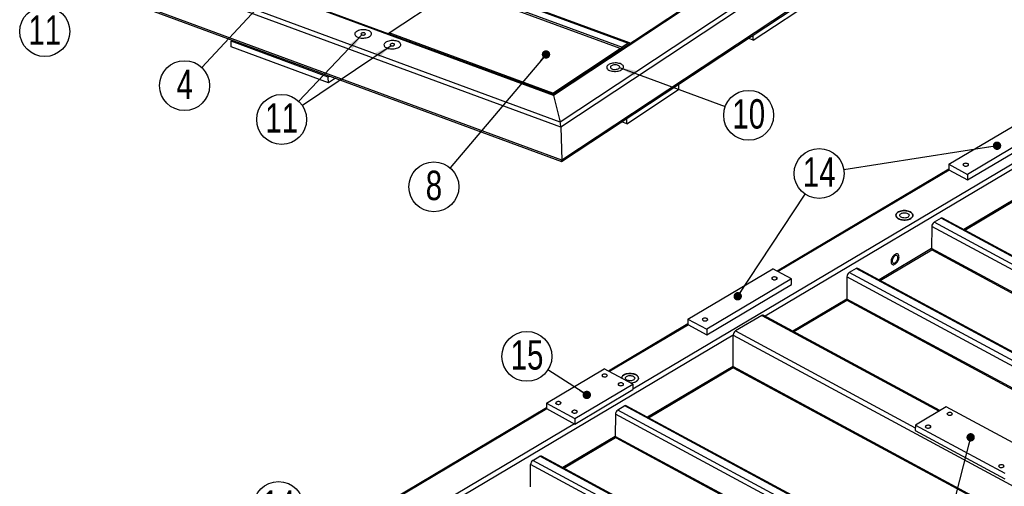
# Model space of a CAD drawing. Header units: millimetres. Extents: x 5 to 589, y 5 to 415.
# Tile 12 of 14: x 391 to 508, y 259 to 315. Entities that reach past the tile are written whole.
import ezdxf

# ---------------------------------------------------------------- set-up
doc = ezdxf.new("R2010")
doc.units = ezdxf.units.MM
doc.layers.add('NOTES', color=6, linetype='Continuous')
doc.layers.add('TRAIT-FINS', color=9, linetype='Continuous')
doc.layers.add('TRAIT-FORT', color=4, linetype='Continuous', lineweight=25)
doc.styles.add('SLDTEXTSTYLE0', font='TXT', dxfattribs={"width": 0.75})
doc.dimstyles.new('SLDDIMSTYLE7', dxfattribs={"dimtxt": 0.18, "dimasz": 1, "dimexe": 0, "dimexo": 0.0625, "dimgap": 0, "dimtad": 0, "dimtih": 1, "dimtoh": 1, "dimdec": 0, "dimrnd": 1e-09, "dimzin": 0, "dimdsep": 46, "dimtxsty": 'Standard', "dimblk1": 'DOT', "dimblk2": 'DOT', "dimsah": 1, "dimcen": 0.09, "dimadec": 0, "dimazin": 0, "dimtfac": 1, "dimtdec": 0, "dimtofl": 0, "dimtmove": 0, "dimatfit": 3, "dimldrblk": 'DOT', "dimfxl": 1, "dimfrac": 2, "dimtolj": 1, "dimtzin": 0, "dimarcsym": 0})
doc.dimstyles.new('SLDDIMSTYLE8', dxfattribs={"dimtxt": 0.18, "dimasz": 2, "dimexe": 0, "dimexo": 0.0625, "dimgap": 0, "dimtad": 0, "dimtih": 1, "dimtoh": 1, "dimdec": 0, "dimrnd": 1e-09, "dimzin": 0, "dimdsep": 46, "dimtxsty": 'Standard', "dimsah": 1, "dimcen": 0.09, "dimadec": 0, "dimazin": 0, "dimtfac": 2, "dimtdec": 0, "dimtofl": 0, "dimtmove": 0, "dimatfit": 3, "dimfxl": 1, "dimfrac": 2, "dimtolj": 1, "dimtzin": 0, "dimarcsym": 0})

# ---------------------------------------------------------------- blocks, each defined once
blk = doc.blocks.new('SW_NOTE_9')
at = {"layer": 'NOTES', "color": 0}
blk.add_circle((-2.03, -2.17), 2.97, dxfattribs=at)
at = {"layer": 'NOTES', "color": 0, "insert": (-2.02, -0.25), "char_height": 3.5, "attachment_point": 2, "style": 'SLDTEXTSTYLE0'}
blk.add_mtext('4', dxfattribs=at)
blk = doc.blocks.new('_DOT')
at = {"color": 0, "linetype": 'ByBlock', "lineweight": -2}
blk.add_line((-0.5, 0), (-1, 0), dxfattribs=at)
at = {"color": 0, "linetype": 'ByBlock', "const_width": 0.5}
blk.add_lwpolyline([(-0.25, 0, 1), (0.25, 0, 1)], format="xyb", close=True, dxfattribs=at)
blk = doc.blocks.new('SW_NOTE_16')
at = {"layer": 'NOTES', "color": 0}
blk.add_circle((-1.92, -2.27), 2.97, dxfattribs=at)
at = {"layer": 'NOTES', "color": 0, "insert": (-1.92, -0.35), "char_height": 3.5, "attachment_point": 2, "style": 'SLDTEXTSTYLE0'}
blk.add_mtext('8', dxfattribs=at)
blk = doc.blocks.new('SW_NOTE_19')
at = {"layer": 'NOTES', "color": 0}
blk.add_circle((-2.08, -2.13), 2.97, dxfattribs=at)
at = {"layer": 'NOTES', "color": 0, "insert": (-2.07, -0.2), "char_height": 3.5, "attachment_point": 2, "style": 'SLDTEXTSTYLE0'}
blk.add_mtext('11', dxfattribs=at)
blk = doc.blocks.new('SW_NOTE_20')
at = {"layer": 'NOTES', "color": 0}
blk.add_circle((-2.05, -2.16), 2.97, dxfattribs=at)
at = {"layer": 'NOTES', "color": 0, "insert": (-2.04, -0.23), "char_height": 3.5, "attachment_point": 2, "style": 'SLDTEXTSTYLE0'}
blk.add_mtext('11', dxfattribs=at)
blk = doc.blocks.new('SW_NOTE_23')
at = {"layer": 'NOTES', "color": 0}
blk.add_circle((2.79, -1.03), 2.97, dxfattribs=at)
at = {"layer": 'NOTES', "color": 0, "insert": (2.8, 0.89), "char_height": 3.5, "attachment_point": 2, "style": 'SLDTEXTSTYLE0'}
blk.add_mtext('10', dxfattribs=at)
blk = doc.blocks.new('SW_NOTE_32')
at = {"layer": 'NOTES', "color": 0}
blk.add_circle((-2.01, 2.19), 2.97, dxfattribs=at)
at = {"layer": 'NOTES', "color": 0, "insert": (-2, 4.12), "char_height": 3.5, "attachment_point": 2, "style": 'SLDTEXTSTYLE0'}
blk.add_mtext('14', dxfattribs=at)
blk = doc.blocks.new('SW_NOTE_33')
at = {"layer": 'NOTES', "color": 0}
blk.add_circle((-2.5, 1.61), 2.97, dxfattribs=at)
at = {"layer": 'NOTES', "color": 0, "insert": (-2.49, 3.53), "char_height": 3.5, "attachment_point": 2, "style": 'SLDTEXTSTYLE0'}
blk.add_mtext('15', dxfattribs=at)
blk = doc.blocks.new('SW_NOTE_34')
at = {"layer": 'NOTES', "color": 0}
blk.add_circle((1.64, 2.48), 2.97, dxfattribs=at)
at = {"layer": 'NOTES', "color": 0, "insert": (1.65, 4.4), "char_height": 3.5, "attachment_point": 2, "style": 'SLDTEXTSTYLE0'}
blk.add_mtext('14', dxfattribs=at)

msp = doc.modelspace()

# ---------------------------------------------------------------- linework, layer by layer
at = {"layer": 'TRAIT-FINS', "lineweight": 18, "flags": 128}
for points in [[(503.49, 297.39), (503.41, 297.45), (503.38, 297.52), (503.41, 297.59), (503.47, 297.66), (503.58, 297.7), (503.71, 297.71), (503.84, 297.7), (503.95, 297.66), (504.02, 297.6), (504.05, 297.53), (504.03, 297.46), (503.96, 297.4), (503.85, 297.35), (503.73, 297.34), (503.6, 297.35), (503.49, 297.39)], [(480.73, 283.88), (480.66, 283.94), (480.63, 284.01), (480.65, 284.08), (480.72, 284.15), (480.83, 284.19), (480.95, 284.2), (481.08, 284.19), (481.19, 284.15), (481.27, 284.09), (481.3, 284.02), (481.27, 283.95), (481.2, 283.88), (481.1, 283.84), (480.97, 283.83), (480.84, 283.84), (480.73, 283.88)], [(472.48, 278.98), (472.4, 279.04), (472.37, 279.11), (472.39, 279.18), (472.46, 279.24), (472.57, 279.28), (472.7, 279.3), (472.82, 279.29), (472.93, 279.25), (473.01, 279.19), (473.04, 279.12), (473.02, 279.04), (472.95, 278.98), (472.84, 278.94), (472.71, 278.92), (472.59, 278.94), (472.48, 278.98)], [(460.53, 272.32), (460.45, 272.38), (460.42, 272.45), (460.45, 272.52), (460.51, 272.59), (460.62, 272.63), (460.75, 272.64), (460.88, 272.63), (460.99, 272.59), (461.06, 272.53), (461.09, 272.46), (461.07, 272.39), (461, 272.32), (460.89, 272.28), (460.77, 272.27), (460.64, 272.28), (460.53, 272.32)], [(462.46, 271.28), (462.39, 271.34), (462.36, 271.41), (462.38, 271.48), (462.45, 271.54), (462.56, 271.58), (462.68, 271.6), (462.81, 271.59), (462.92, 271.55), (463, 271.49), (463.02, 271.42), (463, 271.34), (462.93, 271.28), (462.83, 271.24), (462.7, 271.22), (462.57, 271.24), (462.46, 271.28)], [(455.02, 269.05), (454.95, 269.11), (454.92, 269.18), (454.94, 269.25), (455.01, 269.32), (455.12, 269.36), (455.24, 269.38), (455.37, 269.36), (455.48, 269.32), (455.56, 269.26), (455.58, 269.19), (455.56, 269.12), (455.49, 269.06), (455.39, 269.01), (455.26, 269), (455.13, 269.01), (455.02, 269.05)], [(456.96, 268.01), (456.88, 268.07), (456.85, 268.14), (456.88, 268.21), (456.94, 268.27), (457.05, 268.32), (457.18, 268.33), (457.31, 268.32), (457.42, 268.28), (457.49, 268.22), (457.52, 268.15), (457.5, 268.07), (457.43, 268.01), (457.32, 267.97), (457.2, 267.95), (457.07, 267.97), (456.96, 268.01)], [(501.57, 267.76), (501.5, 267.82), (501.47, 267.89), (501.49, 267.96), (501.56, 268.02), (501.67, 268.06), (501.79, 268.08), (501.92, 268.07), (502.03, 268.03), (502.11, 267.97), (502.14, 267.9), (502.11, 267.82), (502.04, 267.76), (501.94, 267.72), (501.81, 267.7), (501.68, 267.72), (501.57, 267.76)], [(499, 266.23), (498.93, 266.29), (498.9, 266.36), (498.92, 266.43), (498.99, 266.5), (499.1, 266.54), (499.23, 266.55), (499.35, 266.54), (499.46, 266.5), (499.54, 266.44), (499.57, 266.37), (499.55, 266.3), (499.48, 266.24), (499.37, 266.19), (499.24, 266.18), (499.11, 266.19), (499, 266.23)], [(507.71, 261.53), (507.64, 261.6), (507.61, 261.67), (507.63, 261.74), (507.7, 261.8), (507.81, 261.84), (507.93, 261.86), (508.06, 261.85), (508.17, 261.81), (508.25, 261.75), (508.27, 261.68), (508.25, 261.6), (508.18, 261.54), (508.08, 261.5), (507.95, 261.48), (507.82, 261.5), (507.71, 261.53)]]:
    msp.add_lwpolyline(points, dxfattribs=at)
at = {"layer": 'TRAIT-FORT', "lineweight": 25}
for p, q in [((566.12, 379.51), (454.68, 305.78)), ((572.48, 380.03), (455.48, 302.61)), ((573.05, 379.73), (455.55, 301.99)), ((565.74, 379.39), (454.64, 305.87)), ((455.64, 297.9), (572.98, 375.54)), ((573.15, 375.81), (455.66, 298.06)), ((414.45, 329.35), (462.84, 311.5)), ((415.19, 329.84), (463.58, 311.99)), ((463.73, 312.02), (415.34, 329.87)), ((455.48, 302.61), (399.3, 323.34)), ((454.68, 305.78), (405.66, 323.86)), ((454.64, 305.87), (406, 323.82)), ((455.55, 301.99), (398.75, 322.95)), ((455.66, 298.06), (398.86, 319.02)), ((399.09, 318.76), (455.64, 297.9)), ((435.15, 313.23), (443.14, 318.52)), ((462.6, 311.34), (443.14, 318.52)), ((478.43, 312.34), (487.44, 318.3)), ((454.61, 306.05), (435.15, 313.23)), ((435.16, 313.06), (435.15, 313.23)), ((478.43, 312.34), (478.41, 312.96)), ((416.33, 312.23), (416.49, 312.34)), ((427.9, 307.96), (416.33, 312.23)), ((416.35, 311.54), (416.33, 312.23)), ((427.92, 307.27), (416.35, 311.54)), ((463.58, 311.99), (462.84, 311.5)), ((463.58, 311.81), (462.85, 311.33)), ((463.54, 311.78), (463.56, 311.78)), ((478.43, 312.34), (477.82, 312.57)), ((454.61, 306.05), (462.6, 311.34)), ((462.6, 311.14), (462.6, 311.34)), ((428.06, 308.07), (427.9, 307.96)), ((427.92, 307.27), (427.9, 307.96)), ((428.75, 307.82), (427.92, 307.27)), ((525.07, 307.03), (464.1, 270.82)), ((469.53, 307.09), (469.55, 306.47)), ((526.96, 307.49), (479.84, 279.51)), ((454.62, 305.88), (454.61, 306.05)), ((454.68, 305.78), (455.48, 302.61)), ((463.41, 302.4), (469.55, 306.47)), ((501.69, 297.58), (511.78, 303.57)), ((463.41, 302.4), (462.79, 302.63)), ((463.41, 302.4), (463.39, 303.02)), ((514, 302.37), (503.91, 296.38)), ((455.55, 301.99), (455.66, 298.06)), ((503.91, 295.72), (514, 301.71)), ((501.69, 297.58), (501.68, 296.92)), ((501.69, 297.58), (503.91, 296.38)), ((501.68, 297), (481.28, 284.88)), ((501.73, 296.9), (481.4, 284.82)), ((501.68, 296.92), (503.91, 295.72)), ((503.91, 296.38), (503.91, 295.72)), ((509.75, 293.54), (503.49, 289.82)), ((503.61, 289.76), (509.77, 293.42)), ((500.77, 291.17), (499.94, 290.68)), ((542.89, 267.52), (499.94, 290.68)), ((543.72, 268.01), (500.77, 291.17)), ((543.83, 268.07), (500.95, 291.19)), ((499.66, 290.19), (499.65, 287.55)), ((542.33, 267.18), (499.66, 290.19)), ((499.65, 287.55), (493.4, 283.83)), ((493.52, 283.77), (499.68, 287.42)), ((539.99, 265.8), (499.65, 287.55)), ((499.74, 287.36), (539.87, 265.72)), ((470.67, 279.17), (480.77, 285.16)), ((482.99, 283.96), (480.77, 285.16)), ((490.67, 285.18), (489.85, 284.69)), ((533.55, 261.12), (489.85, 284.69)), ((534.38, 261.61), (490.67, 285.18)), ((534.49, 261.68), (490.86, 285.2)), ((482.99, 283.96), (472.9, 277.97)), ((482.99, 283.3), (482.99, 283.96)), ((489.57, 284.19), (489.56, 281.55)), ((532.98, 260.78), (489.57, 284.19)), ((472.9, 277.31), (482.99, 283.3)), ((489.56, 281.55), (483.13, 277.73)), ((483.25, 277.67), (489.58, 281.43)), ((530.65, 259.4), (489.56, 281.55)), ((489.65, 281.36), (530.52, 259.32)), ((470.67, 279.17), (472.9, 277.97)), ((470.67, 279.17), (470.67, 278.51)), ((479.44, 279.6), (476.32, 277.75)), ((479.44, 279.6), (500.53, 268.23)), ((500.64, 268.29), (479.63, 279.62)), ((470.67, 278.59), (461.23, 272.98)), ((470.72, 278.48), (461.35, 272.92)), ((470.67, 278.51), (472.9, 277.31)), ((472.9, 277.97), (472.9, 277.31)), ((476.32, 277.75), (497.71, 266.21)), ((476.04, 277.26), (402.77, 233.75)), ((476.03, 273.52), (476.04, 277.26)), ((476.04, 277.26), (517.98, 254.64)), ((453.84, 269.17), (460.72, 273.26)), ((464.11, 271.43), (460.72, 273.26)), ((476.03, 273.52), (465.87, 267.49)), ((465.99, 267.42), (476.05, 273.4)), ((476.03, 273.52), (517.12, 251.36)), ((476.11, 273.33), (516.99, 251.29)), ((457.22, 267.34), (464.11, 271.43)), ((457.22, 266.68), (464.1, 270.77)), ((464.11, 271.43), (464.1, 270.77)), ((453.84, 268.59), (431.73, 255.47)), ((453.88, 268.48), (431.85, 255.4)), ((453.84, 269.17), (453.84, 268.51)), ((453.84, 269.17), (457.22, 267.34)), ((453.84, 268.51), (457.22, 266.68)), ((463.15, 268.83), (462.32, 268.34)), ((505.27, 245.18), (462.32, 268.34)), ((506.1, 245.67), (463.15, 268.83)), ((506.21, 245.74), (463.34, 268.85)), ((501.39, 268.74), (497.72, 266.56)), ((512.03, 263), (501.39, 268.74)), ((457.22, 267.34), (457.22, 266.68)), ((462.05, 267.85), (462.03, 265.21)), ((504.71, 244.84), (462.05, 267.85)), ((457.17, 266.71), (414.56, 241.4)), ((497.72, 266.56), (497.71, 265.9)), ((497.71, 265.9), (508.36, 260.16)), ((497.72, 266.56), (508.36, 260.82)), ((462.03, 265.21), (455.78, 261.49)), ((455.9, 261.43), (462.06, 265.09)), ((502.37, 243.46), (462.03, 265.21)), ((462.12, 265.02), (502.25, 243.38)), ((452.23, 262.35), (453.05, 262.84)), ((495.93, 238.78), (452.23, 262.35)), ((496.76, 239.27), (453.05, 262.84)), ((496.87, 239.34), (453.24, 262.86)), ((451.94, 259.22), (451.95, 261.86)), ((495.37, 238.45), (451.95, 261.86))]:
    msp.add_line(p, q, dxfattribs=at)
at = {"layer": 'TRAIT-FORT', "lineweight": 25, "flags": 128}
for points in [[(431.26, 313.38), (431.17, 313.32), (431.11, 313.25), (431.07, 313.17), (431.05, 313.1), (431.05, 313.02), (431.08, 312.95), (431.13, 312.87), (431.2, 312.81), (431.29, 312.75), (431.4, 312.7), (431.53, 312.66), (431.66, 312.62), (431.81, 312.6), (431.96, 312.59), (432.11, 312.6), (432.26, 312.61), (432.41, 312.63), (432.55, 312.67), (432.67, 312.72), (432.79, 312.77), (432.88, 312.83), (432.95, 312.9), (433.01, 312.97), (433.04, 313.05), (433.05, 313.13), (433.03, 313.2), (432.99, 313.28), (432.93, 313.34), (432.85, 313.41), (432.75, 313.46), (432.63, 313.51), (432.5, 313.55), (432.36, 313.57), (432.21, 313.59), (432.06, 313.59), (431.9, 313.58), (431.75, 313.56), (431.61, 313.53), (431.48, 313.49), (431.36, 313.44), (431.26, 313.38)], [(431.26, 313.38), (431.17, 313.32), (431.11, 313.25), (431.07, 313.17), (431.05, 313.1), (431.05, 313.02), (431.08, 312.95), (431.13, 312.87), (431.2, 312.81), (431.29, 312.75), (431.4, 312.7), (431.53, 312.66), (431.66, 312.62), (431.81, 312.6), (431.96, 312.59), (432.11, 312.6), (432.26, 312.61), (432.41, 312.63), (432.55, 312.67), (432.67, 312.72), (432.79, 312.77), (432.88, 312.83), (432.95, 312.9), (433.01, 312.97), (433.04, 313.05), (433.05, 313.13), (433.03, 313.2), (432.99, 313.28), (432.93, 313.34), (432.85, 313.41), (432.75, 313.46), (432.63, 313.51), (432.5, 313.55), (432.36, 313.57), (432.21, 313.59), (432.06, 313.59), (431.9, 313.58), (431.75, 313.56), (431.61, 313.53), (431.48, 313.49), (431.36, 313.44), (431.26, 313.38)], [(431.84, 313.17), (431.8, 313.13), (431.78, 313.1), (431.79, 313.06), (431.82, 313.02), (431.87, 312.99), (431.93, 312.97), (432.01, 312.96), (432.09, 312.96), (432.16, 312.98), (432.23, 313), (432.28, 313.03), (432.3, 313.07), (432.31, 313.11), (432.29, 313.15), (432.25, 313.18), (432.19, 313.21), (432.12, 313.22), (432.04, 313.22), (431.97, 313.22), (431.89, 313.2), (431.84, 313.17)], [(434.73, 312.1), (434.65, 312.04), (434.58, 311.97), (434.54, 311.89), (434.52, 311.82), (434.53, 311.74), (434.55, 311.66), (434.6, 311.59), (434.67, 311.53), (434.77, 311.47), (434.88, 311.42), (435, 311.37), (435.14, 311.34), (435.28, 311.32), (435.43, 311.31), (435.59, 311.31), (435.74, 311.33), (435.88, 311.35), (436.02, 311.39), (436.15, 311.43), (436.26, 311.49), (436.35, 311.55), (436.43, 311.62), (436.48, 311.69), (436.51, 311.77), (436.52, 311.84), (436.5, 311.92), (436.46, 311.99), (436.4, 312.06), (436.32, 312.13), (436.22, 312.18), (436.1, 312.23), (435.97, 312.27), (435.83, 312.29), (435.68, 312.31), (435.53, 312.31), (435.38, 312.3), (435.23, 312.28), (435.08, 312.25), (434.95, 312.21), (434.83, 312.16), (434.73, 312.1)], [(434.73, 312.1), (434.65, 312.04), (434.58, 311.97), (434.54, 311.89), (434.52, 311.82), (434.53, 311.74), (434.55, 311.66), (434.6, 311.59), (434.67, 311.53), (434.77, 311.47), (434.88, 311.42), (435, 311.37), (435.14, 311.34), (435.28, 311.32), (435.43, 311.31), (435.59, 311.31), (435.74, 311.33), (435.88, 311.35), (436.02, 311.39), (436.15, 311.43), (436.26, 311.49), (436.35, 311.55), (436.43, 311.62), (436.48, 311.69), (436.51, 311.77), (436.52, 311.84), (436.5, 311.92), (436.46, 311.99), (436.4, 312.06), (436.32, 312.13), (436.22, 312.18), (436.1, 312.23), (435.97, 312.27), (435.83, 312.29), (435.68, 312.31), (435.53, 312.31), (435.38, 312.3), (435.23, 312.28), (435.08, 312.25), (434.95, 312.21), (434.83, 312.16), (434.73, 312.1)], [(435.31, 311.89), (435.27, 311.85), (435.26, 311.81), (435.26, 311.77), (435.29, 311.74), (435.34, 311.71), (435.41, 311.69), (435.48, 311.68), (435.56, 311.68), (435.64, 311.69), (435.7, 311.72), (435.75, 311.75), (435.78, 311.79), (435.78, 311.83), (435.76, 311.87), (435.72, 311.9), (435.67, 311.92), (435.59, 311.94), (435.52, 311.94), (435.44, 311.94), (435.37, 311.92), (435.31, 311.89)], [(461.22, 309.43), (461.13, 309.36), (461.07, 309.29), (461.03, 309.22), (461.01, 309.14), (461.01, 309.07), (461.04, 308.99), (461.09, 308.92), (461.16, 308.86), (461.25, 308.8), (461.36, 308.74), (461.49, 308.7), (461.62, 308.67), (461.77, 308.65), (461.92, 308.64), (462.07, 308.64), (462.22, 308.66), (462.37, 308.68), (462.51, 308.72), (462.63, 308.76), (462.74, 308.82), (462.84, 308.88), (462.91, 308.95), (462.97, 309.02), (463, 309.1), (463, 309.17), (462.99, 309.25), (462.95, 309.32), (462.89, 309.39), (462.81, 309.45), (462.71, 309.51), (462.59, 309.56), (462.46, 309.59), (462.32, 309.62), (462.17, 309.64), (462.02, 309.64), (461.86, 309.63), (461.71, 309.61), (461.57, 309.58), (461.44, 309.54), (461.32, 309.49), (461.22, 309.43)], [(461.22, 309.43), (461.13, 309.36), (461.07, 309.29), (461.03, 309.22), (461.01, 309.14), (461.01, 309.07), (461.04, 308.99), (461.09, 308.92), (461.16, 308.86), (461.25, 308.8), (461.36, 308.74), (461.49, 308.7), (461.62, 308.67), (461.77, 308.65), (461.92, 308.64), (462.07, 308.64), (462.22, 308.66), (462.37, 308.68), (462.51, 308.72), (462.63, 308.76), (462.74, 308.82), (462.84, 308.88), (462.91, 308.95), (462.97, 309.02), (463, 309.1), (463, 309.17), (462.99, 309.25), (462.95, 309.32), (462.89, 309.39), (462.81, 309.45), (462.71, 309.51), (462.59, 309.56), (462.46, 309.59), (462.32, 309.62), (462.17, 309.64), (462.02, 309.64), (461.86, 309.63), (461.71, 309.61), (461.57, 309.58), (461.44, 309.54), (461.32, 309.49), (461.22, 309.43)], [(461.57, 309.3), (461.51, 309.25), (461.47, 309.2), (461.45, 309.14), (461.46, 309.08), (461.49, 309.02), (461.55, 308.97), (461.62, 308.93), (461.71, 308.9), (461.82, 308.87), (461.93, 308.86), (462.04, 308.86), (462.16, 308.88), (462.27, 308.9), (462.36, 308.93), (462.44, 308.98), (462.5, 309.03), (462.54, 309.08), (462.56, 309.14), (462.55, 309.2), (462.52, 309.25), (462.47, 309.3), (462.39, 309.35), (462.3, 309.38), (462.19, 309.4), (462.08, 309.42), (461.97, 309.42), (461.85, 309.4), (461.74, 309.38), (461.65, 309.34), (461.57, 309.3)], [(503.5, 297.64), (503.45, 297.6), (503.42, 297.56), (503.42, 297.51), (503.44, 297.46), (503.48, 297.42), (503.54, 297.39), (503.62, 297.37), (503.7, 297.36), (503.79, 297.36), (503.87, 297.38), (503.93, 297.41), (503.98, 297.45), (504.01, 297.49), (504.02, 297.54), (503.99, 297.59), (503.95, 297.63), (503.89, 297.66), (503.81, 297.69), (503.73, 297.7), (503.65, 297.69), (503.57, 297.67), (503.5, 297.64)], [(497.1, 291.92), (496.98, 291.97), (496.85, 292.01), (496.71, 292.05), (496.56, 292.07), (496.41, 292.07), (496.25, 292.07), (496.1, 292.05), (495.96, 292.01), (495.83, 291.97), (495.71, 291.91), (495.61, 291.85), (495.53, 291.78), (495.47, 291.7), (495.43, 291.61), (495.41, 291.53), (495.42, 291.44), (495.45, 291.36), (495.5, 291.27), (495.58, 291.2), (495.67, 291.13), (495.78, 291.07), (495.91, 291.02), (496.05, 290.98), (496.19, 290.96), (496.34, 290.94), (496.5, 290.94), (496.65, 290.96), (496.79, 290.98), (496.93, 291.02), (497.05, 291.07), (497.16, 291.13), (497.26, 291.2), (497.33, 291.28), (497.38, 291.36), (497.41, 291.44), (497.41, 291.53), (497.39, 291.62), (497.35, 291.7), (497.29, 291.78), (497.2, 291.85), (497.1, 291.92)], [(497.14, 291.12), (497.02, 291.06), (496.9, 291.01), (496.76, 290.98), (496.61, 290.95), (496.46, 290.94), (496.3, 290.95), (496.15, 290.96), (496.01, 290.99), (495.87, 291.03), (495.75, 291.08), (495.65, 291.15), (495.56, 291.22), (495.49, 291.29), (495.44, 291.38), (495.42, 291.46), (495.41, 291.55), (495.44, 291.63), (495.48, 291.72), (495.55, 291.8), (495.64, 291.87), (495.74, 291.93), (495.86, 291.98), (496, 292.02), (496.14, 292.05), (496.29, 292.07), (496.44, 292.07), (496.6, 292.06), (496.74, 292.04), (496.88, 292), (497.01, 291.96), (497.13, 291.9), (497.23, 291.83), (497.31, 291.76), (497.36, 291.68), (497.4, 291.59), (497.41, 291.51), (497.4, 291.42), (497.37, 291.34), (497.31, 291.26), (497.23, 291.18), (497.14, 291.12)], [(496.79, 291.73), (496.87, 291.68), (496.93, 291.63), (496.96, 291.56), (496.97, 291.5), (496.95, 291.43), (496.91, 291.37), (496.85, 291.31), (496.77, 291.27), (496.68, 291.23), (496.57, 291.21), (496.46, 291.19), (496.34, 291.2), (496.23, 291.21), (496.12, 291.24), (496.03, 291.28), (495.95, 291.33), (495.9, 291.39), (495.87, 291.45), (495.86, 291.52), (495.87, 291.58), (495.91, 291.64), (495.97, 291.7), (496.05, 291.75), (496.15, 291.78), (496.25, 291.81), (496.37, 291.82), (496.48, 291.82), (496.6, 291.8), (496.7, 291.77), (496.79, 291.73)], [(494.82, 285.99), (494.83, 285.89), (494.85, 285.8), (494.89, 285.73), (494.94, 285.68), (495.01, 285.65), (495.08, 285.63), (495.17, 285.64), (495.25, 285.68), (495.34, 285.73), (495.43, 285.8), (495.51, 285.89), (495.59, 285.99), (495.65, 286.1), (495.71, 286.22), (495.75, 286.34), (495.77, 286.45), (495.78, 286.56), (495.77, 286.67), (495.75, 286.75), (495.71, 286.83), (495.66, 286.88), (495.59, 286.91), (495.52, 286.92), (495.43, 286.91), (495.35, 286.88), (495.26, 286.83), (495.17, 286.75), (495.09, 286.67), (495.01, 286.57), (494.95, 286.46), (494.89, 286.34), (494.85, 286.22), (494.83, 286.1), (494.82, 285.99)], [(494.82, 285.99), (494.83, 285.89), (494.85, 285.8), (494.89, 285.73), (494.94, 285.68), (495.01, 285.65), (495.08, 285.63), (495.17, 285.64), (495.25, 285.68), (495.34, 285.73), (495.43, 285.8), (495.51, 285.89), (495.59, 285.99), (495.65, 286.1), (495.71, 286.22), (495.75, 286.34), (495.77, 286.45), (495.78, 286.56), (495.77, 286.67), (495.75, 286.75), (495.71, 286.83), (495.66, 286.88), (495.59, 286.91), (495.52, 286.92), (495.43, 286.91), (495.35, 286.88), (495.26, 286.83), (495.17, 286.75), (495.09, 286.67), (495.01, 286.57), (494.95, 286.46), (494.89, 286.34), (494.85, 286.22), (494.83, 286.1), (494.82, 285.99)], [(494.96, 286.07), (494.96, 285.99), (494.99, 285.92), (495.03, 285.87), (495.08, 285.83), (495.14, 285.82), (495.21, 285.83), (495.28, 285.86), (495.35, 285.9), (495.43, 285.97), (495.49, 286.05), (495.55, 286.14), (495.59, 286.24), (495.63, 286.34), (495.64, 286.44), (495.64, 286.53), (495.63, 286.6), (495.6, 286.67), (495.55, 286.71), (495.49, 286.73), (495.43, 286.74), (495.36, 286.72), (495.28, 286.68), (495.21, 286.62), (495.14, 286.55), (495.08, 286.46), (495.03, 286.36), (494.99, 286.27), (494.96, 286.17), (494.96, 286.07)], [(480.74, 284.13), (480.7, 284.09), (480.67, 284.05), (480.66, 284), (480.68, 283.95), (480.73, 283.91), (480.79, 283.88), (480.86, 283.85), (480.95, 283.85), (481.03, 283.85), (481.11, 283.87), (481.18, 283.9), (481.23, 283.94), (481.26, 283.98), (481.26, 284.03), (481.24, 284.08), (481.2, 284.12), (481.14, 284.15), (481.06, 284.17), (480.98, 284.18), (480.89, 284.18), (480.81, 284.16), (480.74, 284.13)], [(472.49, 279.23), (472.44, 279.19), (472.41, 279.14), (472.41, 279.1), (472.43, 279.05), (472.47, 279.01), (472.53, 278.97), (472.61, 278.95), (472.69, 278.94), (472.78, 278.95), (472.86, 278.96), (472.92, 278.99), (472.97, 279.03), (473, 279.08), (473, 279.13), (472.98, 279.17), (472.94, 279.22), (472.88, 279.25), (472.8, 279.27), (472.72, 279.28), (472.63, 279.28), (472.55, 279.26), (472.49, 279.23)], [(460.54, 272.57), (460.49, 272.53), (460.46, 272.49), (460.46, 272.44), (460.48, 272.39), (460.52, 272.35), (460.58, 272.32), (460.66, 272.3), (460.74, 272.29), (460.83, 272.29), (460.91, 272.31), (460.97, 272.34), (461.02, 272.38), (461.05, 272.42), (461.06, 272.47), (461.04, 272.52), (460.99, 272.56), (460.93, 272.59), (460.85, 272.62), (460.77, 272.62), (460.69, 272.62), (460.61, 272.6), (460.54, 272.57)], [(464.47, 272.54), (464.36, 272.6), (464.22, 272.64), (464.08, 272.67), (463.93, 272.69), (463.78, 272.7), (463.63, 272.69), (463.48, 272.67), (463.34, 272.64), (463.21, 272.6), (463.09, 272.54), (462.99, 272.48), (462.9, 272.4), (462.84, 272.32), (462.8, 272.24), (462.79, 272.15), (462.79, 272.14)], [(462.79, 272.14), (462.79, 272.18), (462.81, 272.26), (462.86, 272.34), (462.92, 272.42), (463.01, 272.49), (463.12, 272.56), (463.24, 272.61), (463.37, 272.65), (463.51, 272.68), (463.66, 272.7), (463.82, 272.7), (463.97, 272.69), (464.12, 272.67), (464.26, 272.63), (464.39, 272.59), (464.5, 272.53), (464.6, 272.46), (464.68, 272.39), (464.74, 272.31), (464.77, 272.22), (464.79, 272.14), (464.78, 272.05), (464.74, 271.97), (464.69, 271.88), (464.61, 271.81), (464.51, 271.74), (464.51, 271.74)], [(464.17, 272.36), (464.24, 272.31), (464.3, 272.25), (464.33, 272.19), (464.34, 272.12), (464.33, 272.06), (464.29, 272), (464.23, 271.94), (464.15, 271.89), (464.05, 271.86), (463.94, 271.83), (463.83, 271.82), (463.71, 271.82), (463.6, 271.84), (463.5, 271.87), (463.4, 271.91), (463.33, 271.96), (463.27, 272.02), (463.24, 272.08), (463.23, 272.14), (463.25, 272.21), (463.28, 272.27), (463.35, 272.33), (463.43, 272.37), (463.52, 272.41), (463.63, 272.44), (463.74, 272.45), (463.86, 272.45), (463.97, 272.43), (464.08, 272.4), (464.17, 272.36)], [(463.85, 271.57), (463.87, 271.57), (464.02, 271.58), (464.17, 271.61), (464.3, 271.65), (464.43, 271.7), (464.54, 271.76), (464.63, 271.83), (464.7, 271.9), (464.75, 271.99), (464.78, 272.07), (464.79, 272.16), (464.77, 272.24), (464.73, 272.33), (464.66, 272.41), (464.58, 272.48), (464.47, 272.54)], [(462.47, 271.53), (462.42, 271.49), (462.4, 271.44), (462.39, 271.4), (462.41, 271.35), (462.46, 271.31), (462.52, 271.27), (462.59, 271.25), (462.68, 271.24), (462.76, 271.25), (462.84, 271.26), (462.91, 271.29), (462.96, 271.33), (462.99, 271.38), (462.99, 271.43), (462.97, 271.47), (462.93, 271.52), (462.87, 271.55), (462.79, 271.57), (462.71, 271.58), (462.62, 271.58), (462.54, 271.56), (462.47, 271.53)], [(455.03, 269.3), (454.98, 269.26), (454.96, 269.22), (454.95, 269.17), (454.97, 269.12), (455.02, 269.08), (455.08, 269.05), (455.15, 269.03), (455.24, 269.02), (455.32, 269.02), (455.4, 269.04), (455.47, 269.07), (455.52, 269.11), (455.55, 269.15), (455.55, 269.2), (455.53, 269.25), (455.49, 269.29), (455.43, 269.32), (455.35, 269.35), (455.27, 269.36), (455.18, 269.35), (455.1, 269.33), (455.03, 269.3)], [(456.97, 268.26), (456.92, 268.22), (456.89, 268.18), (456.89, 268.13), (456.91, 268.08), (456.95, 268.04), (457.01, 268.01), (457.09, 267.98), (457.17, 267.97), (457.26, 267.98), (457.34, 268), (457.4, 268.03), (457.45, 268.07), (457.48, 268.11), (457.49, 268.16), (457.46, 268.21), (457.42, 268.25), (457.36, 268.28), (457.28, 268.3), (457.2, 268.31), (457.12, 268.31), (457.04, 268.29), (456.97, 268.26)], [(501.6, 267.77), (501.67, 267.74), (501.75, 267.72), (501.83, 267.72), (501.92, 267.73), (501.99, 267.76), (502.05, 267.79), (502.09, 267.84), (502.1, 267.88), (502.09, 267.93), (502.06, 267.98), (502.01, 268.01), (501.94, 268.04), (501.86, 268.06), (501.77, 268.06), (501.69, 268.05), (501.62, 268.02), (501.56, 267.99), (501.52, 267.95), (501.5, 267.9), (501.51, 267.85), (501.54, 267.81), (501.6, 267.77)], [(499.03, 266.24), (499.1, 266.22), (499.18, 266.2), (499.26, 266.2), (499.35, 266.21), (499.42, 266.23), (499.48, 266.27), (499.52, 266.31), (499.53, 266.36), (499.53, 266.41), (499.49, 266.45), (499.44, 266.49), (499.37, 266.52), (499.29, 266.53), (499.2, 266.53), (499.12, 266.52), (499.05, 266.5), (498.99, 266.46), (498.95, 266.42), (498.93, 266.37), (498.94, 266.33), (498.97, 266.28), (499.03, 266.24)], [(507.73, 261.55), (507.8, 261.52), (507.88, 261.5), (507.97, 261.5), (508.05, 261.51), (508.13, 261.54), (508.19, 261.57), (508.22, 261.62), (508.24, 261.66), (508.23, 261.71), (508.2, 261.76), (508.15, 261.79), (508.08, 261.82), (508, 261.84), (507.91, 261.84), (507.83, 261.83), (507.75, 261.8), (507.7, 261.77), (507.66, 261.73), (507.64, 261.68), (507.65, 261.63), (507.68, 261.59), (507.73, 261.55)]]:
    msp.add_lwpolyline(points, dxfattribs=at)
at = {"layer": 'TRAIT-FORT', "lineweight": 25}
for centre, radius, start, end in [((463.21, 311.03), 0.597, 127.9468, 167.4058), ((463.67, 311.88), 0.144, 24.7228, 131.0031), ((463.64, 311.74), 0.0896, 86.1162, 126.8785), ((462.98, 311.14), 0.227, 125.2487, 146.6846), ((500.29, 290.16), 0.625, 123.817, 177.629), ((500.88, 291.01), 0.192, 67.0174, 126.4354), ((499.84, 287.52), 0.193, 171.9752, 236.7461), ((490.2, 284.17), 0.625, 123.817, 177.629), ((490.79, 285.02), 0.192, 67.0174, 126.4354), ((489.75, 281.53), 0.193, 171.9752, 236.7461), ((479.55, 279.45), 0.192, 67.0174, 126.4354), ((476.67, 277.23), 0.625, 123.817, 177.629), ((476.22, 273.49), 0.199, 173.0299, 235.6914), ((463.83, 273), 1.43, 270.6402, 298.5705), ((462.67, 267.82), 0.625, 123.817, 177.629), ((463.26, 268.68), 0.192, 67.0174, 126.4354), ((462.23, 265.18), 0.193, 171.9752, 236.7461), ((452.58, 261.83), 0.625, 123.817, 177.629), ((453.17, 262.68), 0.192, 67.0174, 126.4354)]:
    msp.add_arc(centre, radius, start, end, dxfattribs=at)
for centre, start_param, end_param in [((454.69, 305.43), 5.592729, 6.228469), ((454.69, 305.43), 5.592729, 6.228469), ((455.48, 302.27), 4.021933, 5.592729), ((455.48, 302.27), 4.021933, 5.592729), ((455.59, 298.34), 3.086877, 4.021933), ((455.59, 298.34), 3.086877, 4.021933)]:
    msp.add_ellipse(centre, major_axis=(-0.052, 0.445), ratio=0.108088, start_param=start_param, end_param=end_param, dxfattribs=at)

# ---------------------------------------------------------------- block references
at = {"layer": 'NOTES'}
for name, p in [('SW_NOTE_19', (396.25, 315.5)), ('SW_NOTE_9', (412.84, 309.11)), ('SW_NOTE_20', (424.4, 305.08)), ('SW_NOTE_23', (475.1, 304.44)), ('SW_NOTE_34', (484.63, 294.01)), ('SW_NOTE_16', (442.38, 297.17)), ('SW_NOTE_33', (454.02, 273.12)), ('SW_NOTE_32', (424, 254.68))]:
    msp.add_blockref(name, p, dxfattribs=at)

# ---------------------------------------------------------------- leaders
for points, dimstyle in [([(419.87, 316.65), (412.84, 309.11)], 'SLDDIMSTYLE7'), ([(431.9, 312.98), (424.4, 305.08)], 'SLDDIMSTYLE8'), ([(435.39, 311.69), (424.82, 304.58)], 'SLDDIMSTYLE8'), ([(453.79, 310.65), (442.38, 297.17)], 'SLDDIMSTYLE7'), ([(462.55, 309.09), (475.1, 304.44)], 'SLDDIMSTYLE8'), ([(507.43, 299.79), (489.21, 296.94)], 'SLDDIMSTYLE7'), ([(476.59, 281.88), (484.63, 294.01)], 'SLDDIMSTYLE7'), ([(458.64, 270.14), (454.02, 273.12)], 'SLDDIMSTYLE7'), ([(504.29, 265.1), (493.82, 224.63)], 'SLDDIMSTYLE7')]:
    msp.add_leader(points, dimstyle=dimstyle, dxfattribs=at)

doc.saveas('drawing.dxf')
